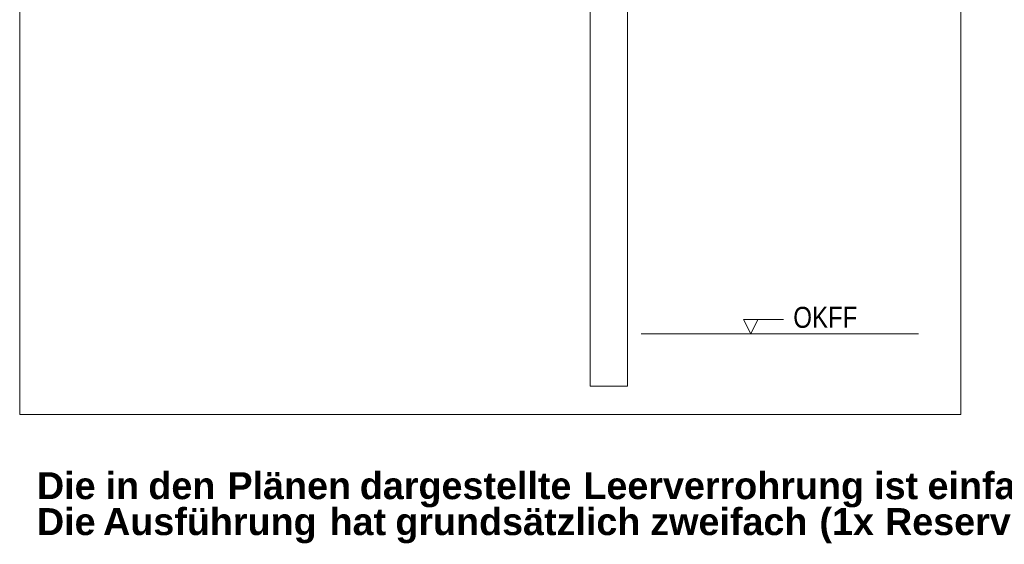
# Model space of a CAD drawing. Extents: x -620 to 3480, y 62 to 1112.
# Tile 198 of 256: x 150 to 215, y 763 to 798. Entities that reach past the tile are written whole.
import ezdxf
from ezdxf.lldxf.tags import DXFTag

# ---------------------------------------------------------------- set-up
doc = ezdxf.new("R2010")
doc.units = 0
doc.layers.get('0').update_dxf_attribs({"lineweight": 13})
doc.layers.add('E_Detail_Beschriftung', color=7, linetype='Continuous', lineweight=13, true_color=0x009900)
doc.layers.add('E_Detail_Linie_Text_Bem', color=7, linetype='Continuous', lineweight=13)
doc.styles.get("Standard").update_dxf_attribs({"font": 'ARIALN.TTF'})
tags = doc.linetypes.add('fein_strichliert-A06GA2TT8I', pattern=[4, 1, -2, 1]).pattern_tags.tags
tags[8:9] = [DXFTag(74, 4), DXFTag(75, 0), DXFTag(340, '0'), DXFTag(46, 0.0), DXFTag(50, 0.0), DXFTag(44, 0.0), DXFTag(45, 0.0)]
tags[6:7] = [DXFTag(74, 4), DXFTag(75, 0), DXFTag(340, '0'), DXFTag(46, 0.0), DXFTag(50, 0.0), DXFTag(44, 0.0), DXFTag(45, 0.0)]
tags[4:5] = [DXFTag(74, 4), DXFTag(75, 0), DXFTag(340, '0'), DXFTag(46, 0.0), DXFTag(50, 0.0), DXFTag(44, 0.0), DXFTag(45, 0.0)]

# ---------------------------------------------------------------- blocks, each defined once
blk = doc.blocks.new('Referenz-A06GA2TU8I')
at = {"layer": 'E_Detail_Linie_Text_Bem', "linetype": 'fein_strichliert-A06GA2TT8I', "ltscale": 0.65}
for p, q in [((149.779, 832.693), (149.779, 771.376)), ((212.548, 771.376), (212.548, 832.693)), ((149.779, 771.376), (209.522, 771.376)), ((209.522, 771.376), (212.548, 771.376))]:
    blk.add_line(p, q, dxfattribs=at)
at = {"layer": 'E_Detail_Linie_Text_Bem', "linetype": 'Continuous', "ltscale": 0.13}
for p, q in [((190.331, 822.445), (190.331, 773.265)), ((187.831, 773.265), (187.831, 801.265)), ((191.224, 776.744), (209.731, 776.744)), ((190.331, 773.265), (187.831, 773.265))]:
    blk.add_line(p, q, dxfattribs=at)
at = {"layer": 'E_Detail_Linie_Text_Bem', "color": 0, "linetype": 'Continuous', "ltscale": 0.13}
for p, q in [((198.558, 776.744), (198.049, 777.694)), ((198.049, 777.694), (200.733, 777.694)), ((199.016, 777.698), (198.558, 776.744))]:
    blk.add_line(p, q, dxfattribs=at)
at = {"layer": 'E_Detail_Beschriftung', "linetype": 'Continuous', "ltscale": 0.13, "insert": (201.38, 778.55), "char_height": 1.4, "attachment_point": 1}
blk.add_mtext('{\\fArial Narrow;OKFF}', dxfattribs=at)
at = {"layer": 'E_Detail_Beschriftung', "color": 1, "linetype": 'Continuous', "lineweight": 35, "ltscale": 0.35, "true_color": 0xff0000, "char_height": 1.8, "attachment_point": 1}
for s, insert in [('{\\fArial|b1|i0;Die}', (150.929, 767.521)), ('{\\fArial|b1|i0;in}', (155.51, 767.521)), ('{\\fArial|b1|i0;den}', (158.359, 767.521)), ('{\\fArial|b1|i0;Plänen}', (163.638, 767.521)), ('{\\fArial|b1|i0;dargestellte}', (172.467, 767.521)), ('{\\fArial|b1|i0;Leerverrohrung}', (187.377, 767.521)), ('{\\fArial|b1|i0;ist}', (206.776, 767.521)), ('{\\fArial|b1|i0;einfach}', (210.336, 767.521)), ('{\\fArial|b1|i0;Die}', (150.929, 765.124)), ('{\\fArial|b1|i0;Ausführung}', (155.341, 765.124)), ('{\\fArial|b1|i0;hat}', (170.45, 765.124)), ('{\\fArial|b1|i0;grundsätzlich}', (174.837, 765.124)), ('{\\fArial|b1|i0;zweifach}', (191.843, 765.124)), ('{\\fArial|b1|i0;(1x}', (203.124, 765.124)), ('{\\fArial|b1|i0;Reserve)}', (207.5, 765.124))]:
    blk.add_mtext(s, dxfattribs=dict(at, insert=insert))

msp = doc.modelspace()

# ---------------------------------------------------------------- block references
at = {"color": 8, "lineweight": 25, "ltscale": 0.25, "true_color": 0x808080}
msp.add_blockref('Referenz-A06GA2TU8I', (0, 0), dxfattribs=at)

doc.saveas('drawing.dxf')
